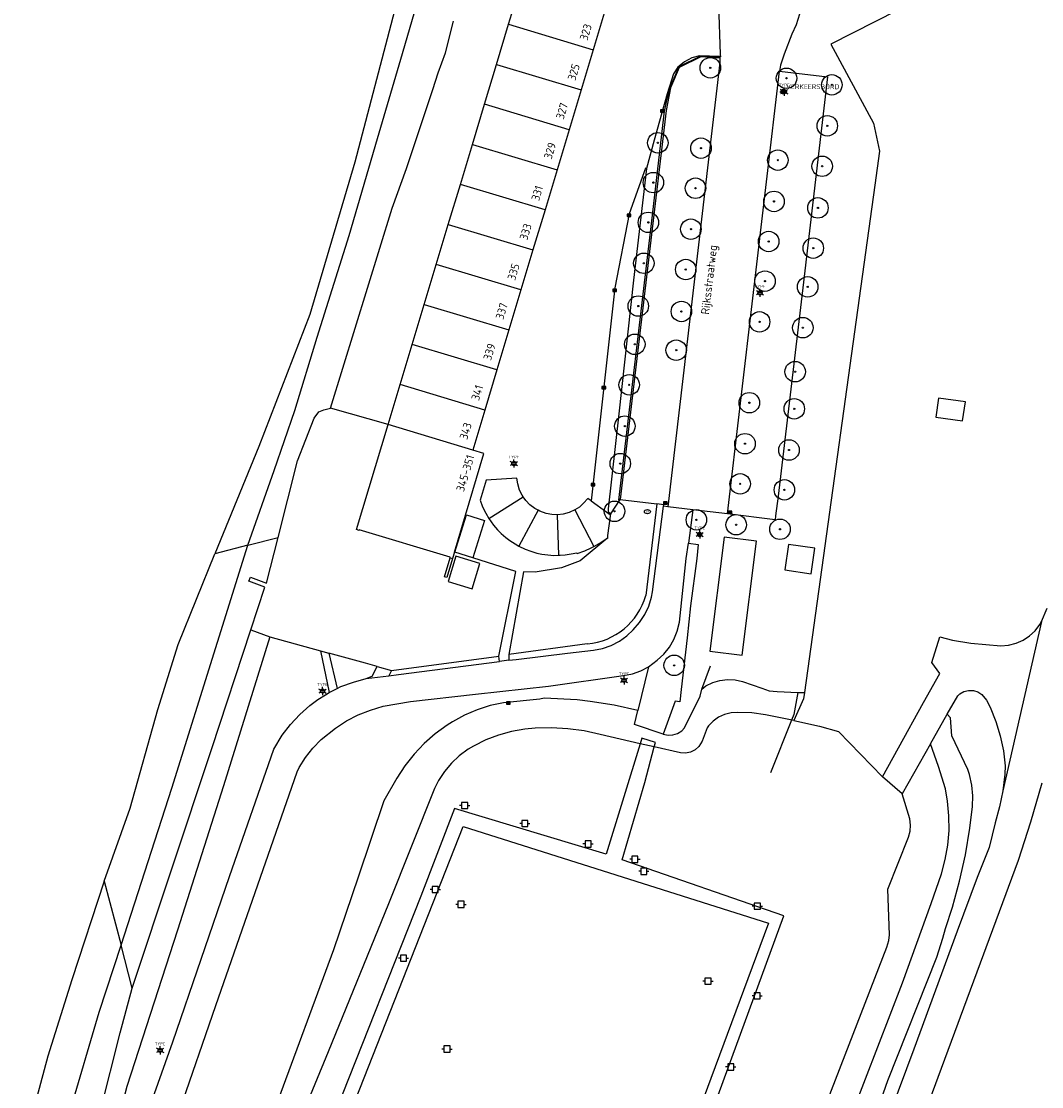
# Model space of a CAD drawing. Header units: metres. Extents: x 102000 to 105000, y 414600 to 420766.
# Tile 7 of 256: x 102487 to 102611, y 415436 to 415566. Entities that reach past the tile are written whole.
import ezdxf
from ezdxf.enums import TextEntityAlignment as Align

# ---------------------------------------------------------------- set-up
doc = ezdxf.new("R2010")
doc.units = ezdxf.units.M
doc.layers.get('0').update_dxf_attribs({"color": 8})
doc.styles.add('MtXpl_NLCS-ISO', font='NLCS-ISO.ttf')
doc.styles.add('NLCS-ISO', font='NLCS-ISO.ttf')

msp = doc.modelspace()

# ---------------------------------------------------------------- hatches: boundary and pattern name
at = {"ltscale": 0.1}
h = msp.add_hatch(color=256, dxfattribs=at)
edge = h.paths.add_edge_path()
edge.add_arc((102570.97, 415559.89), 0.075, 0, 360)
h = msp.add_hatch(color=256, dxfattribs=at)
edge = h.paths.add_edge_path()
edge.add_arc((102580.27, 415558.61), 0.075, 0, 360)
h = msp.add_hatch(color=256, dxfattribs=at)
edge = h.paths.add_edge_path()
edge.add_arc((102585.8, 415557.81), 0.075, 0, 360)
h = msp.add_hatch(color=256, dxfattribs=at)
edge = h.paths.add_edge_path()
edge.add_arc((102585.24, 415552.81), 0.075, 0, 360)
h = msp.add_hatch(color=256, dxfattribs=at)
edge = h.paths.add_edge_path()
edge.add_arc((102564.56, 415550.74), 0.075, 0, 360)
h = msp.add_hatch(color=256, dxfattribs=at)
edge = h.paths.add_edge_path()
edge.add_arc((102569.83, 415550.08), 0.075, 0, 360)
h = msp.add_hatch(color=256, dxfattribs=at)
edge = h.paths.add_edge_path()
edge.add_arc((102579.2, 415548.62), 0.075, 0, 360)
h = msp.add_hatch(color=256, dxfattribs=at)
edge = h.paths.add_edge_path()
edge.add_arc((102584.62, 415547.87), 0.075, 0, 360)
h = msp.add_hatch(color=256, dxfattribs=at)
edge = h.paths.add_edge_path()
edge.add_arc((102564.02, 415545.88), 0.075, 0, 360)
h = msp.add_hatch(color=256, dxfattribs=at)
edge = h.paths.add_edge_path()
edge.add_arc((102569.16, 415545.19), 0.075, 0, 360)
h = msp.add_hatch(color=256, dxfattribs=at)
edge = h.paths.add_edge_path()
edge.add_arc((102578.74, 415543.58), 0.075, 0, 360)
h = msp.add_hatch(color=256, dxfattribs=at)
edge = h.paths.add_edge_path()
edge.add_arc((102584.1, 415542.79), 0.075, 0, 360)
h = msp.add_hatch(color=256, dxfattribs=at)
edge = h.paths.add_edge_path()
edge.add_arc((102563.41, 415541.02), 0.075, 0, 360)
h = msp.add_hatch(color=256, dxfattribs=at)
edge = h.paths.add_edge_path()
edge.add_arc((102568.6, 415540.19), 0.075, 0, 360)
h = msp.add_hatch(color=256, dxfattribs=at)
edge = h.paths.add_edge_path()
edge.add_arc((102578.09, 415538.69), 0.075, 0, 360)
h = msp.add_hatch(color=256, dxfattribs=at)
edge = h.paths.add_edge_path()
edge.add_arc((102583.53, 415537.88), 0.075, 0, 360)
h = msp.add_hatch(color=256, dxfattribs=at)
edge = h.paths.add_edge_path()
edge.add_arc((102562.85, 415536.03), 0.075, 0, 360)
h = msp.add_hatch(color=256, dxfattribs=at)
edge = h.paths.add_edge_path()
edge.add_arc((102567.97, 415535.27), 0.075, 0, 360)
h = msp.add_hatch(color=256, dxfattribs=at)
edge = h.paths.add_edge_path()
edge.add_arc((102577.64, 415533.85), 0.075, 0, 360)
h = msp.add_hatch(color=256, dxfattribs=at)
edge = h.paths.add_edge_path()
edge.add_arc((102582.85, 415533.15), 0.075, 0, 360)
h = msp.add_hatch(color=256, dxfattribs=at)
edge = h.paths.add_edge_path()
edge.add_arc((102562.18, 415530.81), 0.075, 0, 360)
h = msp.add_hatch(color=256, dxfattribs=at)
edge = h.paths.add_edge_path()
edge.add_arc((102567.44, 415530.15), 0.075, 0, 360)
h = msp.add_hatch(color=256, dxfattribs=at)
edge = h.paths.add_edge_path()
edge.add_arc((102576.98, 415528.88), 0.075, 0, 360)
h = msp.add_hatch(color=256, dxfattribs=at)
edge = h.paths.add_edge_path()
edge.add_arc((102582.26, 415528.17), 0.075, 0, 360)
h = msp.add_hatch(color=256, dxfattribs=at)
edge = h.paths.add_edge_path()
edge.add_arc((102561.75, 415526.14), 0.075, 0, 360)
h = msp.add_hatch(color=256, dxfattribs=at)
edge = h.paths.add_edge_path()
edge.add_arc((102566.81, 415525.42), 0.075, 0, 360)
h = msp.add_hatch(color=256, dxfattribs=at)
edge = h.paths.add_edge_path()
edge.add_arc((102581.32, 415522.8), 0.075, 0, 360)
h = msp.add_hatch(color=256, dxfattribs=at)
edge = h.paths.add_edge_path()
edge.add_arc((102561.07, 415521.2), 0.075, 0, 360)
h = msp.add_hatch(color=256, dxfattribs=at)
edge = h.paths.add_edge_path()
edge.add_arc((102575.73, 415519.01), 0.075, 0, 360)
h = msp.add_hatch(color=256, dxfattribs=at)
edge = h.paths.add_edge_path()
edge.add_arc((102581.21, 415518.27), 0.075, 0, 360)
h = msp.add_hatch(color=256, dxfattribs=at)
edge = h.paths.add_edge_path()
edge.add_arc((102560.54, 415516.16), 0.075, 0, 360)
h = msp.add_hatch(color=256, dxfattribs=at)
edge = h.paths.add_edge_path()
edge.add_arc((102575.2, 415514.01), 0.075, 0, 360)
h = msp.add_hatch(color=256, dxfattribs=at)
edge = h.paths.add_edge_path()
edge.add_arc((102580.57, 415513.24), 0.075, 0, 360)
h = msp.add_hatch(color=256, dxfattribs=at)
edge = h.paths.add_edge_path()
edge.add_arc((102559.98, 415511.58), 0.075, 0, 360)
h = msp.add_hatch(color=256, dxfattribs=at)
edge = h.paths.add_edge_path()
edge.add_arc((102574.61, 415509.11), 0.075, 0, 360)
h = msp.add_hatch(color=256, dxfattribs=at)
edge = h.paths.add_edge_path()
edge.add_arc((102580.01, 415508.38), 0.075, 0, 360)
h = msp.add_hatch(color=256, dxfattribs=at)
edge = h.paths.add_edge_path()
edge.add_arc((102559.28, 415505.76), 0.075, 0, 360)
h = msp.add_hatch(color=256, dxfattribs=at)
edge = h.paths.add_edge_path()
edge.add_arc((102569.27, 415504.72), 0.075, 0, 360)
h = msp.add_hatch(color=256, dxfattribs=at)
edge = h.paths.add_edge_path()
edge.add_arc((102574.13, 415504.12), 0.075, 0, 360)
h = msp.add_hatch(color=256, dxfattribs=at)
edge = h.paths.add_edge_path()
edge.add_arc((102579.47, 415503.57), 0.075, 0, 360)
h = msp.add_hatch(color=256, dxfattribs=at)
edge = h.paths.add_edge_path()
edge.add_arc((102566.56, 415486.96), 0.075, 0, 360)

# ---------------------------------------------------------------- linework, layer by layer
for p, q in [((102546.35, 415565.2), (102547.82, 415570.08)), ((102533.21, 415560.95), (102535.5, 415568.89)), ((102532.45, 415566.85), (102527.61, 415548.38)), ((102558.15, 415566.96), (102556.68, 415562.08)), ((102571.96, 415567.57), (102572.19, 415561.54)), ((102581.84, 415566.42), (102581.43, 415565.13)), ((102593.75, 415566.9), (102585.69, 415562.78)), ((102538.67, 415561.72), (102539.62, 415565.59)), ((102544.88, 415560.31), (102546.35, 415565.2)), ((102546.35, 415565.2), (102556.68, 415562.08)), ((102581.43, 415565.13), (102580.93, 415564)), ((102580.93, 415564), (102579.96, 415561.57)), ((102585.69, 415562.78), (102590.9, 415553.14)), ((102537.78, 415559.29), (102538.67, 415561.72)), ((102556.68, 415562.08), (102555.21, 415557.19)), ((102569.79, 415561.29), (102567.12, 415559.99)), ((102569.81, 415561.22), (102567.18, 415559.93)), ((102568.7, 415561.1), (102567.82, 415560.6)), ((102569.66, 415561.36), (102568.7, 415561.1)), ((102572.13, 415561.25), (102569.66, 415561.36)), ((102572.1, 415561.16), (102569.79, 415561.29)), ((102572.13, 415561.08), (102569.81, 415561.22)), ((102572.13, 415561.25), (102572.13, 415561.08)), ((102572.2, 415561.24), (102572.13, 415561.25)), ((102572.19, 415561.54), (102572.2, 415561.24)), ((102579.96, 415561.57), (102579.55, 415560.22)), ((102530.35, 415551.27), (102533.21, 415560.95)), ((102543.41, 415555.43), (102544.88, 415560.31)), ((102544.88, 415560.31), (102555.21, 415557.19)), ((102572.13, 415560.52), (102565.8, 415506.32)), ((102567.12, 415559.99), (102566.01, 415557.43)), ((102567.18, 415559.93), (102566.09, 415557.43)), ((102567.02, 415559.97), (102566.48, 415559.16)), ((102567.82, 415560.6), (102567.02, 415559.97)), ((102572.13, 415561.08), (102572.13, 415560.52)), ((102579.55, 415560.22), (102579.4, 415559.49)), ((102537.1, 415557.22), (102537.78, 415559.29)), ((102566.48, 415559.16), (102565.72, 415556.71)), ((102573.05, 415505.47), (102579.4, 415559.49)), ((102579.4, 415559.49), (102585.28, 415558.8)), ((102585.28, 415558.8), (102582.43, 415534.42)), ((102533.9, 415547.61), (102537.1, 415557.22)), ((102555.21, 415557.19), (102553.74, 415552.31)), ((102566.09, 415557.43), (102565.57, 415554.69)), ((102566.01, 415557.43), (102565.63, 415555.91)), ((102565.72, 415556.71), (102564.1, 415551.04)), ((102565.63, 415555.91), (102565.34, 415554.61)), ((102579.46, 415556.97), (102580.36, 415556.97)), ((102579.74, 415557.07), (102580.21, 415557.07)), ((102579.74, 415556.87), (102580.21, 415556.87)), ((102541.94, 415550.54), (102543.41, 415555.43)), ((102553.74, 415552.31), (102543.41, 415555.43)), ((102565.57, 415554.69), (102559.98, 415507.2)), ((102565.34, 415554.61), (102563.79, 415541.22)), ((102564.9, 415554.47), (102565.35, 415554.77)), ((102565.35, 415554.47), (102564.9, 415554.77)), ((102565.35, 415554.77), (102564.9, 415554.77)), ((102564.9, 415554.77), (102564.9, 415554.47)), ((102565.35, 415554.47), (102565.35, 415554.77)), ((102564.9, 415554.47), (102565.35, 415554.47)), ((102553.74, 415552.31), (102552.27, 415547.42)), ((102590.9, 415553.14), (102591.6, 415549.73)), ((102526.89, 415539.43), (102530.35, 415551.27)), ((102564.1, 415551.04), (102563.18, 415547.61)), ((102540.47, 415545.66), (102541.94, 415550.54)), ((102541.94, 415550.54), (102552.27, 415547.42)), ((102591.6, 415549.73), (102591.06, 415545.57)), ((102527.61, 415548.38), (102522.12, 415529.78)), ((102532.16, 415542.77), (102533.9, 415547.61)), ((102552.27, 415547.42), (102550.8, 415542.54)), ((102563.04, 415547.63), (102561.07, 415542.06)), ((102563.18, 415547.61), (102561.6, 415533.98)), ((102563.18, 415547.61), (102563.04, 415547.63)), ((102538.99, 415540.78), (102540.47, 415545.66)), ((102550.8, 415542.54), (102540.47, 415545.66)), ((102591.06, 415545.57), (102582.45, 415483.63)), ((102524.61, 415518.34), (102532.16, 415542.77)), ((102550.8, 415542.54), (102549.33, 415537.66)), ((102561.07, 415542.06), (102559.32, 415533.02)), ((102560.83, 415541.73), (102561.28, 415542.03)), ((102561.28, 415541.73), (102560.83, 415542.03)), ((102561.28, 415542.03), (102560.83, 415542.03)), ((102560.83, 415542.03), (102560.83, 415541.73)), ((102560.83, 415541.73), (102561.28, 415541.73)), ((102561.28, 415541.73), (102561.28, 415542.03)), ((102537.52, 415535.9), (102538.99, 415540.78)), ((102538.99, 415540.78), (102549.33, 415537.66)), ((102563.79, 415541.22), (102559.78, 415507.13)), ((102522.99, 415527.02), (102526.89, 415539.43)), ((102549.33, 415537.66), (102547.86, 415532.78)), ((102536.05, 415531.01), (102537.52, 415535.9)), ((102547.86, 415532.78), (102537.52, 415535.9)), ((102561.6, 415533.98), (102559.81, 415517.67)), ((102582.43, 415534.42), (102579.23, 415507.61)), ((102547.86, 415532.78), (102546.39, 415527.89)), ((102559.32, 415533.02), (102556.43, 415507.04)), ((102559.08, 415532.57), (102559.53, 415532.87)), ((102559.53, 415532.57), (102559.08, 415532.87)), ((102559.53, 415532.87), (102559.08, 415532.87)), ((102559.08, 415532.87), (102559.08, 415532.57)), ((102559.08, 415532.57), (102559.53, 415532.57)), ((102559.53, 415532.57), (102559.53, 415532.87)), ((102576.8, 415532.52), (102577.26, 415532.52)), ((102576.8, 415532.32), (102577.26, 415532.32)), ((102534.58, 415526.13), (102536.05, 415531.01)), ((102536.05, 415531.01), (102546.39, 415527.89)), ((102522.12, 415529.78), (102515.88, 415513.66)), ((102546.39, 415527.89), (102544.92, 415523.01)), ((102520.28, 415518.08), (102522.99, 415527.02)), ((102533.11, 415521.25), (102534.58, 415526.13)), ((102544.92, 415523.01), (102534.58, 415526.13)), ((102544.92, 415523.01), (102543.45, 415518.12)), ((102531.64, 415516.36), (102533.11, 415521.25)), ((102543.45, 415518.12), (102533.11, 415521.25)), ((102557.75, 415520.7), (102558.2, 415520.99)), ((102558.2, 415520.7), (102557.75, 415520.99)), ((102558.2, 415520.99), (102557.75, 415520.99)), ((102557.75, 415520.99), (102557.75, 415520.7)), ((102558.2, 415520.7), (102558.2, 415520.99)), ((102557.75, 415520.7), (102558.2, 415520.7)), ((102598.8, 415519.58), (102598.48, 415517.26)), ((102602.09, 415519.12), (102598.8, 415519.58)), ((102523.8, 415518.16), (102524.61, 415518.34)), ((102531.64, 415516.36), (102524.61, 415518.34)), ((102601.76, 415516.79), (102602.09, 415519.12)), ((102517.76, 415510.73), (102520.28, 415518.08)), ((102520.61, 415511.93), (102522.61, 415517.11)), ((102522.61, 415517.11), (102523.2, 415517.89)), ((102523.2, 415517.89), (102523.8, 415518.16)), ((102543.45, 415518.12), (102541.98, 415513.24)), ((102559.81, 415517.67), (102558.51, 415506.08)), ((102598.48, 415517.26), (102601.76, 415516.79)), ((102527.78, 415503.55), (102531.64, 415516.36)), ((102541.98, 415513.24), (102531.64, 415516.36)), ((102515.88, 415513.66), (102510.5, 415500.56)), ((102543.35, 415512.8), (102541.98, 415513.24)), ((102518.23, 415502.58), (102520.61, 415511.93)), ((102539.75, 415500.78), (102543.35, 415512.8)), ((102546.77, 415511.69), (102547.23, 415511.69)), ((102546.77, 415511.69), (102547.23, 415511.69)), ((102514.55, 415501.62), (102517.76, 415510.73)), ((102546.77, 415511.49), (102547.23, 415511.49)), ((102546.77, 415511.49), (102547.23, 415511.49)), ((102543.62, 415509.55), (102542.88, 415507.13)), ((102547.37, 415509.8), (102543.62, 415509.55)), ((102547.47, 415509.1), (102547.37, 415509.8)), ((102547.7, 415508.35), (102547.47, 415509.1)), ((102556.43, 415508.87), (102556.88, 415509.17)), ((102556.88, 415508.87), (102556.43, 415509.17)), ((102556.88, 415509.17), (102556.43, 415509.17)), ((102556.43, 415509.17), (102556.43, 415508.87)), ((102556.88, 415508.87), (102556.88, 415509.17)), ((102548.01, 415507.72), (102547.7, 415508.35)), ((102556.43, 415508.87), (102556.88, 415508.87)), ((102542.88, 415507.13), (102543.18, 415506.32)), ((102543.95, 415504.88), (102548.15, 415507.52)), ((102548.15, 415507.52), (102548.01, 415507.72)), ((102548.46, 415507.07), (102548.15, 415507.52)), ((102548.94, 415506.57), (102548.46, 415507.07)), ((102549.56, 415506.09), (102548.94, 415506.57)), ((102555.51, 415506.74), (102554.99, 415506.28)), ((102556.02, 415507.34), (102555.51, 415506.74)), ((102556.43, 415507.04), (102556.02, 415507.34)), ((102556.43, 415507.04), (102558.33, 415505.66)), ((102558.82, 415505.47), (102559.98, 415507.2)), ((102559.98, 415507.2), (102564.43, 415506.67)), ((102564.43, 415506.67), (102563.08, 415495.47)), ((102565.28, 415506.57), (102564.43, 415506.67)), ((102565.24, 415506.62), (102565.69, 415506.92)), ((102565.69, 415506.62), (102565.24, 415506.92)), ((102565.69, 415506.92), (102565.24, 415506.92)), ((102565.24, 415506.92), (102565.24, 415506.62)), ((102565.24, 415506.62), (102565.69, 415506.62)), ((102565.25, 415506.39), (102565.28, 415506.57)), ((102565.69, 415506.62), (102565.69, 415506.92)), ((102579.23, 415507.61), (102578.94, 415505.19)), ((102539.8, 415500.77), (102541.22, 415505.33)), ((102541.22, 415505.33), (102543.43, 415504.64)), ((102543.18, 415506.32), (102543.56, 415505.53)), ((102543.56, 415505.53), (102543.95, 415504.88)), ((102549.96, 415505.88), (102547.62, 415501.5)), ((102549.96, 415505.88), (102549.56, 415506.09)), ((102550.18, 415505.76), (102549.96, 415505.88)), ((102550.92, 415505.5), (102550.18, 415505.76)), ((102551.61, 415505.37), (102550.92, 415505.5)), ((102552.33, 415505.34), (102551.61, 415505.37)), ((102553, 415505.42), (102552.33, 415505.34)), ((102552.48, 415500.39), (102552.33, 415505.34)), ((102553.76, 415505.62), (102553, 415505.42)), ((102554.43, 415505.93), (102553.76, 415505.62)), ((102554.99, 415506.28), (102554.43, 415505.93)), ((102554.43, 415505.93), (102556.77, 415501.48)), ((102558.33, 415505.66), (102558.66, 415505.42)), ((102558.46, 415502.82), (102558.82, 415505.47)), ((102558.51, 415506.08), (102558.51, 415505.75)), ((102558.51, 415505.75), (102558.82, 415505.47)), ((102558.66, 415505.42), (102558.82, 415505.47)), ((102563.93, 415495.94), (102565.25, 415506.39)), ((102565.8, 415506.32), (102565.25, 415506.39)), ((102568.82, 415505.93), (102565.8, 415506.32)), ((102568.82, 415505.93), (102568.29, 415501.89)), ((102573.05, 415505.47), (102568.82, 415505.93)), ((102578.88, 415504.71), (102573.05, 415505.47)), ((102573.13, 415505.48), (102573.58, 415505.78)), ((102573.58, 415505.48), (102573.13, 415505.78)), ((102573.58, 415505.78), (102573.13, 415505.78)), ((102573.13, 415505.78), (102573.13, 415505.48)), ((102573.13, 415505.48), (102573.58, 415505.48)), ((102573.58, 415505.48), (102573.58, 415505.78)), ((102578.94, 415505.19), (102578.88, 415504.71)), ((102543.43, 415504.64), (102542.01, 415500.08)), ((102543.95, 415504.88), (102544.52, 415504.07)), ((102544.52, 415504.07), (102545.01, 415503.5)), ((102528.1, 415503.43), (102527.78, 415503.55)), ((102528.12, 415503.5), (102528.1, 415503.43)), ((102539.24, 415500.15), (102528.12, 415503.5)), ((102545.01, 415503.5), (102545.45, 415503.05)), ((102545.45, 415503.05), (102546.01, 415502.56)), ((102558.45, 415502.52), (102558.46, 415502.82)), ((102569.44, 415503.03), (102569.9, 415503.03)), ((102569.44, 415502.83), (102569.9, 415502.83)), ((102572.65, 415502.61), (102570.9, 415488.69)), ((102576.61, 415502.13), (102572.65, 415502.61)), ((102514.55, 415501.62), (102510.5, 415500.56)), ((102510.85, 415489.78), (102514.55, 415501.62)), ((102514.55, 415501.62), (102518.23, 415502.58)), ((102516.82, 415496.99), (102518.23, 415502.58)), ((102546.01, 415502.56), (102546.51, 415502.18)), ((102546.51, 415502.18), (102547.14, 415501.77)), ((102547.14, 415501.77), (102547.62, 415501.5)), ((102547.62, 415501.5), (102548.36, 415501.15)), ((102558.45, 415502.52), (102555.07, 415499.7)), ((102555.65, 415500.95), (102556.43, 415501.3)), ((102556.43, 415501.3), (102556.77, 415501.48)), ((102556.77, 415501.48), (102557.42, 415501.83)), ((102557.42, 415501.83), (102558.45, 415502.52)), ((102568.03, 415500), (102568.29, 415501.89)), ((102568.29, 415501.89), (102569.5, 415501.71)), ((102569.5, 415501.71), (102569.31, 415500)), ((102574.87, 415488.19), (102576.61, 415502.13)), ((102580.52, 415501.71), (102580.07, 415498.6)), ((102583.74, 415501.25), (102580.52, 415501.71)), ((102506.05, 415489.5), (102510.5, 415500.56)), ((102538.52, 415497.77), (102539.22, 415500.1)), ((102539.52, 415500.01), (102538.82, 415497.68)), ((102539.92, 415500.3), (102538.97, 415497.18)), ((102539.22, 415500.1), (102539.24, 415500.15)), ((102539.22, 415500.1), (102539.52, 415500.01)), ((102539.75, 415500.78), (102539.52, 415500.01)), ((102539.8, 415500.77), (102539.75, 415500.78)), ((102542.01, 415500.08), (102539.8, 415500.77)), ((102542.85, 415499.41), (102539.92, 415500.3)), ((102547.23, 415498.42), (102542.01, 415500.08)), ((102548.36, 415501.15), (102549.07, 415500.89)), ((102549.07, 415500.89), (102549.78, 415500.67)), ((102549.78, 415500.67), (102550.4, 415500.54)), ((102550.4, 415500.54), (102551.14, 415500.43)), ((102551.14, 415500.43), (102551.88, 415500.38)), ((102551.88, 415500.38), (102552.48, 415500.39)), ((102552.48, 415500.39), (102552.63, 415500.39)), ((102552.63, 415500.39), (102553.26, 415500.44)), ((102553.26, 415500.44), (102554, 415500.55)), ((102554, 415500.55), (102554.68, 415500.71)), ((102554.68, 415500.71), (102554.72, 415500.62)), ((102554.72, 415500.62), (102555.65, 415500.95)), ((102567.19, 415492.24), (102568.03, 415500)), ((102569.31, 415500), (102568.57, 415494.22)), ((102583.29, 415498.14), (102583.74, 415501.25)), ((102541.9, 415496.29), (102542.85, 415499.41)), ((102552.8, 415498.85), (102549.6, 415498.34)), ((102555.07, 415499.7), (102552.8, 415498.85)), ((102514.67, 415497.23), (102514.85, 415497.72)), ((102514.85, 415497.72), (102516.82, 415496.99)), ((102538.82, 415497.68), (102538.52, 415497.77)), ((102545.18, 415488.09), (102547.23, 415498.42)), ((102548.19, 415498.36), (102546.4, 415488.28)), ((102549.6, 415498.34), (102548.19, 415498.36)), ((102580.07, 415498.6), (102583.29, 415498.14)), ((102516.61, 415496.51), (102514.67, 415497.23)), ((102514.9, 415491.28), (102516.61, 415496.51)), ((102538.97, 415497.18), (102541.9, 415496.29)), ((102563.46, 415494.2), (102563.81, 415495.3)), ((102563.81, 415495.3), (102563.93, 415495.94)), ((102562.96, 415493.15), (102563.46, 415494.2)), ((102568.57, 415494.22), (102568.16, 415490.33)), ((102611.38, 415492.3), (102612.08, 415493.93)), ((102561.56, 415491.31), (102562.33, 415492.18)), ((102562.33, 415492.18), (102562.96, 415493.15)), ((102566.93, 415491.12), (102567.19, 415492.24)), ((102611.38, 415492.3), (102606.66, 415471.66)), ((102611.18, 415491.95), (102611.38, 415492.3)), ((102510.16, 415476.8), (102514.9, 415491.28)), ((102514.9, 415491.28), (102517.21, 415490.46)), ((102560.79, 415490.58), (102561.56, 415491.31)), ((102566.52, 415490.11), (102566.93, 415491.12)), ((102609.93, 415490.55), (102610.62, 415491.19)), ((102610.62, 415491.19), (102611.18, 415491.95)), ((102505.26, 415471.96), (102510.85, 415489.78)), ((102517.21, 415490.46), (102511.57, 415472.24)), ((102517.21, 415490.46), (102523.4, 415488.74)), ((102558.87, 415489.4), (102559.88, 415489.92)), ((102559.88, 415489.92), (102560.79, 415490.58)), ((102565.97, 415489.17), (102566.52, 415490.11)), ((102568.16, 415490.33), (102567.41, 415484)), ((102598, 415487.3), (102598.97, 415490.45)), ((102598.97, 415490.45), (102600.51, 415490.03)), ((102600.51, 415490.03), (102602.74, 415489.66)), ((102602.74, 415489.66), (102606.43, 415489.34)), ((102607.37, 415489.42), (102608.28, 415489.65)), ((102608.28, 415489.65), (102609.15, 415490.03)), ((102609.15, 415490.03), (102609.93, 415490.55)), ((102503.54, 415481.56), (102506.05, 415489.5)), ((102523.4, 415488.74), (102524.45, 415483.65)), ((102523.4, 415488.74), (102524.41, 415488.46)), ((102524.41, 415488.46), (102525.43, 415484.13)), ((102528.89, 415487.21), (102524.41, 415488.46)), ((102555.96, 415489.57), (102546.4, 415488.28)), ((102547.26, 415487.69), (102553.55, 415488.43)), ((102553.55, 415488.43), (102556.7, 415488.81)), ((102556.7, 415488.81), (102557.81, 415489.03)), ((102557.81, 415489.03), (102558.87, 415489.4)), ((102564.49, 415487.58), (102565.29, 415488.32)), ((102565.29, 415488.32), (102565.97, 415489.17)), ((102570.9, 415488.69), (102574.87, 415488.19)), ((102606.43, 415489.34), (102607.37, 415489.42)), ((102530.3, 415486.82), (102528.89, 415487.21)), ((102532.07, 415486.33), (102545.18, 415488.09)), ((102532.94, 415485.85), (102545.24, 415487.43)), ((102545.24, 415487.43), (102545.18, 415488.09)), ((102546.4, 415487.58), (102545.24, 415487.43)), ((102546.4, 415488.28), (102546.4, 415487.58)), ((102546.4, 415487.58), (102547.26, 415487.69)), ((102563.41, 415486.79), (102564.49, 415487.58)), ((102598.98, 415485.96), (102598, 415487.3)), ((102528.98, 415485.34), (102531.73, 415485.69)), ((102529.71, 415485.65), (102530.3, 415486.82)), ((102530.3, 415486.82), (102532.07, 415486.33)), ((102532.07, 415486.33), (102531.73, 415485.69)), ((102531.73, 415485.69), (102532.94, 415485.85)), ((102551.21, 415484.43), (102560.38, 415485.72)), ((102560.38, 415485.72), (102561.46, 415485.94)), ((102561.46, 415485.94), (102562.5, 415486.31)), ((102563.41, 415486.79), (102562.13, 415481.45)), ((102562.5, 415486.31), (102563.41, 415486.79)), ((102569.92, 415484.07), (102571.01, 415486.89)), ((102596.98, 415482.42), (102598.98, 415485.96)), ((102525.9, 415484.36), (102527.41, 415484.92)), ((102527.41, 415484.92), (102528.98, 415485.34)), ((102528.98, 415485.34), (102529.71, 415485.65)), ((102542.33, 415483.46), (102551.21, 415484.43)), ((102560.21, 415485.23), (102560.67, 415485.23)), ((102560.21, 415485.23), (102560.67, 415485.23)), ((102560.21, 415485.03), (102560.67, 415485.03)), ((102560.21, 415485.03), (102560.67, 415485.03)), ((102569.92, 415484.07), (102570.44, 415484.44)), ((102570.44, 415484.44), (102571.26, 415484.86)), ((102571.26, 415484.86), (102572.15, 415485.13)), ((102572.15, 415485.13), (102573.07, 415485.25)), ((102573.07, 415485.25), (102573.99, 415485.2)), ((102573.99, 415485.2), (102574.9, 415485)), ((102574.9, 415485), (102577.27, 415484.19)), ((102523.07, 415482.8), (102524, 415483.38)), ((102523.42, 415483.92), (102523.88, 415483.92)), ((102523.42, 415483.92), (102523.88, 415483.92)), ((102523.42, 415483.72), (102523.88, 415483.72)), ((102523.42, 415483.72), (102523.88, 415483.72)), ((102524, 415483.38), (102524.45, 415483.65)), ((102524.45, 415483.65), (102525.43, 415484.13)), ((102525.43, 415484.13), (102525.9, 415484.36)), ((102534.38, 415482.54), (102542.33, 415483.46)), ((102567.41, 415484), (102567.24, 415482.51)), ((102567.82, 415479.35), (102569.73, 415483.19)), ((102569.73, 415483.19), (102569.92, 415484.07)), ((102577.27, 415484.19), (102578.13, 415483.86)), ((102578.13, 415483.86), (102579.12, 415483.76)), ((102579.12, 415483.76), (102581.64, 415483.66)), ((102581.64, 415483.66), (102581.14, 415480.96)), ((102581.64, 415483.66), (102582.45, 415483.63)), ((102582.45, 415483.63), (102582.34, 415482.88)), ((102599.89, 415480.99), (102601.17, 415483.24)), ((102601.17, 415483.24), (102601.41, 415483.47)), ((102601.41, 415483.47), (102601.92, 415483.76)), ((102601.92, 415483.76), (102602.48, 415483.91)), ((102602.48, 415483.91), (102603.07, 415483.89)), ((102603.07, 415483.89), (102603.62, 415483.72)), ((102603.62, 415483.72), (102604.11, 415483.41)), ((102604.11, 415483.41), (102604.68, 415482.72)), ((102520.86, 415480.96), (102522.09, 415482.07)), ((102522.09, 415482.07), (102523.07, 415482.8)), ((102529.5, 415481.51), (102531.05, 415481.97)), ((102531.05, 415481.97), (102534.38, 415482.54)), ((102544.11, 415482.04), (102542.51, 415481.53)), ((102545.75, 415482.4), (102544.11, 415482.04)), ((102550.16, 415482.83), (102545.75, 415482.4)), ((102546.09, 415482.21), (102546.54, 415482.51)), ((102546.54, 415482.21), (102546.09, 415482.51)), ((102546.54, 415482.51), (102546.09, 415482.51)), ((102546.09, 415482.51), (102546.09, 415482.21)), ((102546.09, 415482.21), (102546.54, 415482.21)), ((102546.54, 415482.21), (102546.54, 415482.51)), ((102550.69, 415482.97), (102550.16, 415482.83)), ((102554.71, 415482.75), (102550.69, 415482.97)), ((102556.29, 415482.56), (102554.71, 415482.75)), ((102559.22, 415482.08), (102556.29, 415482.56)), ((102562.13, 415481.45), (102559.22, 415482.08)), ((102566.67, 415482.6), (102565.23, 415478.56)), ((102567.24, 415482.51), (102566.67, 415482.6)), ((102582.34, 415482.88), (102581.15, 415480.21)), ((102593.92, 415476.91), (102596.98, 415482.42)), ((102604.68, 415482.72), (102605.1, 415481.84)), ((102605.1, 415481.84), (102605.8, 415480.12)), ((102500.18, 415469.52), (102503.54, 415481.56)), ((102519.74, 415479.75), (102520.86, 415480.96)), ((102526.59, 415480.17), (102528.01, 415480.91)), ((102528.01, 415480.91), (102529.5, 415481.51)), ((102540.97, 415480.87), (102539.49, 415480.07)), ((102542.51, 415481.53), (102540.97, 415480.87)), ((102561.72, 415479.74), (102562.13, 415481.45)), ((102571.97, 415480.64), (102571.3, 415480.16)), ((102572.71, 415480.98), (102571.97, 415480.64)), ((102573.51, 415481.17), (102572.71, 415480.98)), ((102574.34, 415481.2), (102573.51, 415481.17)), ((102576.03, 415481.15), (102574.34, 415481.2)), ((102577.71, 415480.94), (102576.03, 415481.15)), ((102581.15, 415480.21), (102577.71, 415480.94)), ((102581.14, 415480.96), (102580.86, 415480.27)), ((102597.83, 415477.37), (102599.89, 415480.99)), ((102600.29, 415480.54), (102599.89, 415480.99)), ((102600.43, 415478.37), (102600.29, 415480.54)), ((102518.74, 415478.43), (102519.74, 415479.75)), ((102523.5, 415477.89), (102525.24, 415479.28)), ((102525.24, 415479.28), (102526.59, 415480.17)), ((102538.86, 415479.67), (102537.41, 415478.6)), ((102539.49, 415480.07), (102538.86, 415479.67)), ((102548.35, 415479.18), (102546.72, 415478.89)), ((102549.59, 415479.29), (102548.35, 415479.18)), ((102551.59, 415479.34), (102549.59, 415479.29)), ((102553.58, 415479.23), (102551.59, 415479.34)), ((102555.56, 415478.96), (102553.58, 415479.23)), ((102565.23, 415478.56), (102561.72, 415479.74)), ((102567.48, 415478.98), (102567.82, 415479.35)), ((102570.59, 415479.34), (102569.98, 415477.71)), ((102570.74, 415479.56), (102570.59, 415479.34)), ((102571.3, 415480.16), (102570.74, 415479.56)), ((102580.86, 415480.27), (102578.3, 415473.85)), ((102581.15, 415480.21), (102584.3, 415479.54)), ((102584.3, 415479.54), (102586.62, 415478.88)), ((102605.8, 415480.12), (102606.34, 415478.35)), ((102517.72, 415476.73), (102518.74, 415478.43)), ((102522.48, 415476.85), (102523.5, 415477.89)), ((102537.41, 415478.6), (102536.07, 415477.41)), ((102545.12, 415478.45), (102543.57, 415477.85)), ((102546.72, 415478.89), (102545.12, 415478.45)), ((102557.52, 415478.54), (102555.56, 415478.96)), ((102562.4, 415477.4), (102557.52, 415478.54)), ((102562.6, 415478.07), (102562.4, 415477.4)), ((102564.27, 415477.55), (102562.6, 415478.07)), ((102565.23, 415478.56), (102565.81, 415478.43)), ((102565.81, 415478.43), (102566.41, 415478.47)), ((102566.41, 415478.47), (102566.98, 415478.65)), ((102566.98, 415478.65), (102567.48, 415478.98)), ((102586.62, 415478.88), (102591.96, 415473.35)), ((102602.4, 415474.25), (102600.43, 415478.37)), ((102606.34, 415478.35), (102606.73, 415476.54)), ((102500.43, 415447.56), (102510.16, 415476.8)), ((102512.29, 415461.17), (102517.72, 415476.73)), ((102521.57, 415475.71), (102522.48, 415476.85)), ((102536.07, 415477.41), (102534.83, 415476.11)), ((102541.41, 415476.71), (102540.34, 415475.92)), ((102542.09, 415477.11), (102541.41, 415476.71)), ((102543.57, 415477.85), (102542.09, 415477.11)), ((102562.4, 415477.4), (102558.26, 415463.9)), ((102564.12, 415477), (102562.4, 415477.4)), ((102562.97, 415472.68), (102564.12, 415477)), ((102564.12, 415477), (102564.27, 415477.55)), ((102567.33, 415476.29), (102564.12, 415477)), ((102569.11, 415476.66), (102568.55, 415476.38)), ((102569.57, 415477.06), (102569.11, 415476.66)), ((102569.98, 415477.71), (102569.57, 415477.06)), ((102591.96, 415473.35), (102593.92, 415476.91)), ((102597.83, 415477.37), (102594.36, 415471.26)), ((102598.83, 415474.61), (102597.83, 415477.37)), ((102520.79, 415474.48), (102521.57, 415475.71)), ((102534.83, 415476.11), (102533.71, 415474.7)), ((102540.34, 415475.92), (102539.37, 415475.02)), ((102567.95, 415476.26), (102567.33, 415476.29)), ((102568.55, 415476.38), (102567.95, 415476.26)), ((102606.73, 415476.54), (102606.96, 415474.71)), ((102510.62, 415445.44), (102520.54, 415473.98)), ((102520.54, 415473.98), (102520.79, 415474.48)), ((102533.71, 415474.7), (102532.73, 415473.19)), ((102538.52, 415474), (102537.8, 415472.89)), ((102539.37, 415475.02), (102538.52, 415474)), ((102599.66, 415471.89), (102598.83, 415474.61)), ((102602.6, 415473.63), (102602.4, 415474.25)), ((102606.96, 415474.71), (102606.9, 415473.67)), ((102532.73, 415473.19), (102531.11, 415470.42)), ((102537.8, 415472.89), (102537.31, 415471.91)), ((102560.22, 415463.23), (102562.97, 415472.68)), ((102594.36, 415471.26), (102591.96, 415473.35)), ((102602.89, 415472.35), (102602.6, 415473.63)), ((102606.9, 415473.67), (102606.66, 415471.66)), ((102499.06, 415452.8), (102505.26, 415471.96)), ((102511.57, 415472.24), (102505.96, 415454.65)), ((102537.31, 415471.91), (102531.68, 415457.84)), ((102599.93, 415470.37), (102599.66, 415471.89)), ((102603.01, 415471.04), (102602.89, 415472.35)), ((102606.66, 415471.66), (102606.26, 415469.69)), ((102611.42, 415472.59), (102610.04, 415467.83)), ((102531.11, 415470.42), (102528.01, 415461.12)), ((102541.37, 415470.23), (102540.62, 415470.23)), ((102540.62, 415470.23), (102540.62, 415469.48)), ((102541.37, 415470.23), (102540.62, 415470.23)), ((102540.62, 415470.23), (102540.62, 415469.48)), ((102541.37, 415469.48), (102541.37, 415470.23)), ((102541.37, 415469.48), (102541.37, 415470.23)), ((102595.32, 415468.22), (102594.36, 415471.26)), ((102600.09, 415468.59), (102599.93, 415470.37)), ((102602.98, 415469.73), (102603.01, 415471.04)), ((102497.02, 415460.6), (102500.18, 415469.52)), ((102539.74, 415469.47), (102535.66, 415458.77)), ((102558.26, 415463.9), (102539.74, 415469.47)), ((102540.62, 415469.86), (102540.37, 415469.86)), ((102540.62, 415469.86), (102540.37, 415469.86)), ((102540.62, 415469.48), (102541.37, 415469.48)), ((102540.62, 415469.48), (102541.37, 415469.48)), ((102541.37, 415469.86), (102541.62, 415469.86)), ((102541.37, 415469.86), (102541.62, 415469.86)), ((102602.65, 415467.08), (102602.98, 415469.73)), ((102606.26, 415469.69), (102605.71, 415467.75)), ((102547.96, 415467.66), (102547.71, 415467.66)), ((102547.96, 415467.66), (102547.71, 415467.66)), ((102548.71, 415468.04), (102547.96, 415468.04)), ((102547.96, 415468.04), (102547.96, 415467.29)), ((102548.71, 415468.04), (102547.96, 415468.04)), ((102547.96, 415468.04), (102547.96, 415467.29)), ((102548.71, 415467.29), (102548.71, 415468.04)), ((102548.71, 415467.29), (102548.71, 415468.04)), ((102548.71, 415467.66), (102548.96, 415467.66)), ((102548.71, 415467.66), (102548.96, 415467.66)), ((102595.41, 415467.47), (102595.32, 415468.22)), ((102600.1, 415466.8), (102600.09, 415468.59)), ((102605.71, 415467.75), (102604.98, 415464.72)), ((102610.04, 415467.83), (102608.52, 415463.13)), ((102523.45, 415423.27), (102540.82, 415467.28)), ((102540.82, 415467.28), (102578.07, 415455.48)), ((102547.96, 415467.29), (102548.71, 415467.29)), ((102547.96, 415467.29), (102548.71, 415467.29)), ((102595.14, 415465.99), (102595.35, 415466.71)), ((102595.35, 415466.71), (102595.41, 415467.47)), ((102599.95, 415465.02), (102600.1, 415466.8)), ((102602.09, 415463.84), (102602.65, 415467.08)), ((102555.68, 415465.16), (102555.43, 415465.16)), ((102555.68, 415465.16), (102555.43, 415465.16)), ((102556.43, 415465.53), (102555.68, 415465.53)), ((102555.68, 415465.53), (102555.68, 415464.78)), ((102556.43, 415465.53), (102555.68, 415465.53)), ((102555.68, 415465.53), (102555.68, 415464.78)), ((102556.43, 415464.78), (102556.43, 415465.53)), ((102556.43, 415464.78), (102556.43, 415465.53)), ((102556.43, 415465.16), (102556.68, 415465.16)), ((102556.43, 415465.16), (102556.68, 415465.16)), ((102592.64, 415459.63), (102595.14, 415465.99)), ((102599.63, 415463.26), (102599.95, 415465.02)), ((102555.68, 415464.78), (102556.43, 415464.78)), ((102555.68, 415464.78), (102556.43, 415464.78)), ((102562.14, 415463.66), (102561.39, 415463.66)), ((102561.39, 415463.66), (102561.39, 415462.91)), ((102562.14, 415463.66), (102561.39, 415463.66)), ((102561.39, 415463.66), (102561.39, 415462.91)), ((102562.14, 415462.91), (102562.14, 415463.66)), ((102562.14, 415462.91), (102562.14, 415463.66)), ((102601.38, 415460.63), (102602.09, 415463.84)), ((102604.98, 415464.72), (102603.54, 415461.07)), ((102579.95, 415456.39), (102560.22, 415463.23)), ((102561.39, 415463.29), (102561.14, 415463.29)), ((102561.39, 415463.29), (102561.14, 415463.29)), ((102561.39, 415462.91), (102562.14, 415462.91)), ((102561.39, 415462.91), (102562.14, 415462.91)), ((102562.14, 415463.29), (102562.39, 415463.29)), ((102562.14, 415463.29), (102562.39, 415463.29)), ((102608.52, 415463.13), (102591.55, 415417.28)), ((102599.16, 415461.53), (102599.63, 415463.26)), ((102505.39, 415441), (102512.29, 415461.17)), ((102528.01, 415461.12), (102524.99, 415452.24)), ((102562.48, 415461.82), (102562.23, 415461.82)), ((102562.48, 415461.82), (102562.23, 415461.82)), ((102563.23, 415462.2), (102562.48, 415462.2)), ((102562.48, 415462.2), (102562.48, 415461.45)), ((102563.23, 415462.2), (102562.48, 415462.2)), ((102562.48, 415462.2), (102562.48, 415461.45)), ((102562.48, 415461.45), (102563.23, 415461.45)), ((102562.48, 415461.45), (102563.23, 415461.45)), ((102563.23, 415461.45), (102563.23, 415462.2)), ((102563.23, 415461.45), (102563.23, 415462.2)), ((102563.23, 415461.82), (102563.48, 415461.82)), ((102563.23, 415461.82), (102563.48, 415461.82)), ((102597.9, 415457.88), (102599.16, 415461.53)), ((102603.54, 415461.07), (102601.1, 415454.53)), ((102497.02, 415460.6), (102493.06, 415448.58)), ((102497.02, 415460.6), (102499.06, 415452.8)), ((102537.78, 415459.97), (102537.03, 415459.97)), ((102537.03, 415459.97), (102537.03, 415459.22)), ((102537.78, 415459.97), (102537.03, 415459.97)), ((102537.03, 415459.97), (102537.03, 415459.22)), ((102537.78, 415459.22), (102537.78, 415459.97)), ((102537.78, 415459.22), (102537.78, 415459.97)), ((102600.51, 415457.45), (102601.38, 415460.63)), ((102535.66, 415458.77), (102523.59, 415428.38)), ((102537.03, 415459.59), (102536.78, 415459.59)), ((102537.03, 415459.59), (102536.78, 415459.59)), ((102537.03, 415459.22), (102537.78, 415459.22)), ((102537.03, 415459.22), (102537.78, 415459.22)), ((102537.78, 415459.59), (102538.03, 415459.59)), ((102537.78, 415459.59), (102538.03, 415459.59)), ((102592.85, 415454.07), (102592.64, 415459.63)), ((102531.68, 415457.84), (102524.34, 415439.81)), ((102540.18, 415457.79), (102539.93, 415457.79)), ((102540.18, 415457.79), (102539.93, 415457.79)), ((102540.93, 415458.17), (102540.18, 415458.17)), ((102540.18, 415458.17), (102540.18, 415457.42)), ((102540.93, 415458.17), (102540.18, 415458.17)), ((102540.18, 415458.17), (102540.18, 415457.42)), ((102540.18, 415457.42), (102540.93, 415457.42)), ((102540.18, 415457.42), (102540.93, 415457.42)), ((102540.93, 415457.42), (102540.93, 415458.17)), ((102540.93, 415457.42), (102540.93, 415458.17)), ((102540.93, 415457.79), (102541.18, 415457.79)), ((102540.93, 415457.79), (102541.18, 415457.79)), ((102576.33, 415457.57), (102576.08, 415457.57)), ((102576.33, 415457.57), (102576.08, 415457.57)), ((102577.08, 415457.94), (102576.33, 415457.94)), ((102576.33, 415457.94), (102576.33, 415457.19)), ((102577.08, 415457.94), (102576.33, 415457.94)), ((102576.33, 415457.94), (102576.33, 415457.19)), ((102576.33, 415457.19), (102577.08, 415457.19)), ((102576.33, 415457.19), (102577.08, 415457.19)), ((102577.08, 415457.19), (102577.08, 415457.94)), ((102577.08, 415457.19), (102577.08, 415457.94)), ((102577.08, 415457.57), (102577.33, 415457.57)), ((102577.08, 415457.57), (102577.33, 415457.57)), ((102594.43, 415448.2), (102597.9, 415457.88)), ((102599.67, 415454.84), (102600.51, 415457.45)), ((102571.48, 415433.28), (102579.95, 415456.39)), ((102505.96, 415454.65), (102499.78, 415435.56)), ((102578.07, 415455.48), (102566.38, 415423.97)), ((102601.1, 415454.53), (102595.79, 415440.13)), ((102599.36, 415453.68), (102599.67, 415454.84)), ((102592.52, 415452.58), (102592.76, 415453.36)), ((102592.76, 415453.36), (102592.85, 415454.07)), ((102598.61, 415451.34), (102599.36, 415453.68)), ((102496.38, 415444.63), (102499.06, 415452.8)), ((102500.43, 415447.56), (102499.06, 415452.8)), ((102524.99, 415452.24), (102517.85, 415432.97)), ((102582.19, 415425.86), (102592.52, 415452.58)), ((102533.15, 415451.22), (102532.9, 415451.22)), ((102533.15, 415451.22), (102532.9, 415451.22)), ((102533.9, 415451.6), (102533.15, 415451.6)), ((102533.15, 415451.6), (102533.15, 415450.85)), ((102533.9, 415451.6), (102533.15, 415451.6)), ((102533.15, 415451.6), (102533.15, 415450.85)), ((102533.15, 415450.85), (102533.9, 415450.85)), ((102533.15, 415450.85), (102533.9, 415450.85)), ((102533.9, 415450.85), (102533.9, 415451.6)), ((102533.9, 415450.85), (102533.9, 415451.6)), ((102533.9, 415451.22), (102534.15, 415451.22)), ((102533.9, 415451.22), (102534.15, 415451.22)), ((102592.62, 415436.31), (102598.61, 415451.34)), ((102493.06, 415448.58), (102490.15, 415439.27)), ((102570.31, 415448.4), (102570.06, 415448.4)), ((102570.31, 415448.4), (102570.06, 415448.4)), ((102571.06, 415448.78), (102570.31, 415448.78)), ((102570.31, 415448.78), (102570.31, 415448.03)), ((102571.06, 415448.78), (102570.31, 415448.78)), ((102570.31, 415448.78), (102570.31, 415448.03)), ((102570.31, 415448.03), (102571.06, 415448.03)), ((102570.31, 415448.03), (102571.06, 415448.03)), ((102571.06, 415448.03), (102571.06, 415448.78)), ((102571.06, 415448.03), (102571.06, 415448.78)), ((102571.06, 415448.4), (102571.31, 415448.4)), ((102571.06, 415448.4), (102571.31, 415448.4)), ((102586.12, 415426.76), (102594.43, 415448.2)), ((102498.95, 415442.11), (102500.43, 415447.56)), ((102577.06, 415446.99), (102576.31, 415446.99)), ((102576.31, 415446.99), (102576.31, 415446.24)), ((102577.06, 415446.99), (102576.31, 415446.99)), ((102576.31, 415446.99), (102576.31, 415446.24)), ((102577.06, 415446.24), (102577.06, 415446.99)), ((102577.06, 415446.24), (102577.06, 415446.99)), ((102500, 415414.74), (102510.62, 415445.44)), ((102576.31, 415446.62), (102576.06, 415446.62)), ((102576.31, 415446.62), (102576.06, 415446.62)), ((102576.31, 415446.24), (102577.06, 415446.24)), ((102576.31, 415446.24), (102577.06, 415446.24)), ((102577.06, 415446.62), (102577.31, 415446.62)), ((102577.06, 415446.62), (102577.31, 415446.62)), ((102491.58, 415428.31), (102496.38, 415444.63)), ((102495.49, 415428.35), (102498.95, 415442.11)), ((102502.68, 415433.43), (102505.39, 415441)), ((102539.21, 415440.51), (102538.46, 415440.51)), ((102538.46, 415440.51), (102538.46, 415439.76)), ((102539.21, 415440.51), (102538.46, 415440.51)), ((102538.46, 415440.51), (102538.46, 415439.76)), ((102539.21, 415439.76), (102539.21, 415440.51)), ((102539.21, 415439.76), (102539.21, 415440.51)), ((102490.15, 415439.27), (102486.89, 415427.37)), ((102503.6, 415440.07), (102504.07, 415440.07)), ((102503.6, 415440.07), (102504.07, 415440.07)), ((102503.6, 415439.87), (102504.07, 415439.87)), ((102503.6, 415439.87), (102504.07, 415439.87)), ((102524.34, 415439.81), (102509.12, 415403)), ((102538.46, 415440.13), (102538.21, 415440.13)), ((102538.46, 415440.13), (102538.21, 415440.13)), ((102538.46, 415439.76), (102539.21, 415439.76)), ((102538.46, 415439.76), (102539.21, 415439.76)), ((102539.21, 415440.13), (102539.46, 415440.13)), ((102539.21, 415440.13), (102539.46, 415440.13)), ((102595.79, 415440.13), (102585.31, 415412.1)), ((102573.09, 415437.95), (102572.84, 415437.95)), ((102573.09, 415437.95), (102572.84, 415437.95)), ((102573.84, 415438.32), (102573.09, 415438.32)), ((102573.09, 415438.32), (102573.09, 415437.57)), ((102573.84, 415438.32), (102573.09, 415438.32)), ((102573.09, 415438.32), (102573.09, 415437.57)), ((102573.09, 415437.57), (102573.84, 415437.57)), ((102573.09, 415437.57), (102573.84, 415437.57)), ((102573.84, 415437.57), (102573.84, 415438.32)), ((102573.84, 415437.57), (102573.84, 415438.32)), ((102573.84, 415437.95), (102574.09, 415437.95)), ((102573.84, 415437.95), (102574.09, 415437.95)), ((102586.41, 415418.7), (102592.62, 415436.31)), ((102499.78, 415435.56), (102498.84, 415432.08))]:
    msp.add_line(p, q)
for p, q in [((102579.76, 415557.1), (102579.54, 415557.23)), ((102579.98, 415557.23), (102579.98, 415557.48)), ((102580.19, 415557.1), (102580.41, 415557.23)), ((102579.76, 415556.85), (102579.54, 415556.72)), ((102579.98, 415556.72), (102579.98, 415556.47)), ((102580.19, 415556.85), (102580.41, 415556.72)), ((102576.81, 415532.55), (102576.59, 415532.68)), ((102577.03, 415532.68), (102577.03, 415532.93)), ((102577.25, 415532.55), (102577.47, 415532.68)), ((102576.81, 415532.3), (102576.59, 415532.17)), ((102577.03, 415532.17), (102577.03, 415531.92)), ((102577.25, 415532.3), (102577.47, 415532.17)), ((102546.78, 415511.72), (102546.56, 415511.85)), ((102546.78, 415511.72), (102546.56, 415511.85)), ((102547, 415511.85), (102547, 415512.1)), ((102547, 415511.85), (102547, 415512.1)), ((102547.22, 415511.72), (102547.44, 415511.85)), ((102547.22, 415511.72), (102547.44, 415511.85)), ((102546.78, 415511.47), (102546.56, 415511.34)), ((102546.78, 415511.47), (102546.56, 415511.34)), ((102547, 415511.34), (102547, 415511.09)), ((102547, 415511.34), (102547, 415511.09)), ((102547.22, 415511.47), (102547.44, 415511.34)), ((102547.22, 415511.47), (102547.44, 415511.34)), ((102569.45, 415503.06), (102569.23, 415503.19)), ((102569.45, 415502.81), (102569.23, 415502.68)), ((102569.67, 415503.19), (102569.67, 415503.44)), ((102569.67, 415502.68), (102569.67, 415502.43)), ((102569.89, 415503.06), (102570.11, 415503.19)), ((102569.89, 415502.81), (102570.11, 415502.68)), ((102560.22, 415485.26), (102560, 415485.38)), ((102560.22, 415485.26), (102560, 415485.38)), ((102560.22, 415485), (102560, 415484.88)), ((102560.22, 415485), (102560, 415484.88)), ((102560.44, 415485.38), (102560.44, 415485.64)), ((102560.44, 415485.38), (102560.44, 415485.64)), ((102560.44, 415484.88), (102560.44, 415484.62)), ((102560.44, 415484.88), (102560.44, 415484.62)), ((102560.66, 415485.26), (102560.88, 415485.38)), ((102560.66, 415485.26), (102560.88, 415485.38)), ((102560.66, 415485), (102560.88, 415484.88)), ((102560.66, 415485), (102560.88, 415484.88)), ((102523.43, 415483.95), (102523.21, 415484.07)), ((102523.43, 415483.95), (102523.21, 415484.07)), ((102523.43, 415483.69), (102523.21, 415483.57)), ((102523.43, 415483.69), (102523.21, 415483.57)), ((102523.65, 415484.07), (102523.65, 415484.33)), ((102523.65, 415484.07), (102523.65, 415484.33)), ((102523.65, 415483.57), (102523.65, 415483.31)), ((102523.65, 415483.57), (102523.65, 415483.31)), ((102523.87, 415483.95), (102524.09, 415484.07)), ((102523.87, 415483.95), (102524.09, 415484.07)), ((102523.87, 415483.69), (102524.09, 415483.57)), ((102523.87, 415483.69), (102524.09, 415483.57)), ((102503.62, 415440.1), (102503.4, 415440.22)), ((102503.62, 415440.1), (102503.4, 415440.22)), ((102503.83, 415440.22), (102503.83, 415440.48)), ((102503.83, 415440.22), (102503.83, 415440.48)), ((102504.05, 415440.1), (102504.27, 415440.22)), ((102504.05, 415440.1), (102504.27, 415440.22)), ((102503.62, 415439.84), (102503.4, 415439.72)), ((102503.62, 415439.84), (102503.4, 415439.72)), ((102503.83, 415439.72), (102503.83, 415439.46)), ((102503.83, 415439.72), (102503.83, 415439.46)), ((102504.05, 415439.84), (102504.27, 415439.72)), ((102504.05, 415439.84), (102504.27, 415439.72))]:
    msp.add_line(p, q, dxfattribs=at)
for centre, radius in [((102570.97, 415559.89), 1.25), ((102570.97, 415559.89), 0.0225), ((102580.27, 415558.61), 1.25), ((102580.27, 415558.61), 0.0225), ((102585.8, 415557.81), 1.25), ((102579.91, 415556.97), 0.3), ((102585.8, 415557.81), 0.0225), ((102579.91, 415556.97), 0.112), ((102585.24, 415552.81), 1.25), ((102564.56, 415550.74), 1.25), ((102585.24, 415552.81), 0.0225), ((102564.56, 415550.74), 0.0225), ((102569.83, 415550.08), 1.25), ((102569.83, 415550.08), 0.0225), ((102579.2, 415548.62), 1.25), ((102579.2, 415548.62), 0.0225), ((102584.62, 415547.87), 1.25), ((102564.02, 415545.88), 1.25), ((102584.62, 415547.87), 0.0225), ((102564.02, 415545.88), 0.0225), ((102569.16, 415545.19), 1.25), ((102569.16, 415545.19), 0.0225), ((102578.74, 415543.58), 1.25), ((102578.74, 415543.58), 0.0225), ((102584.1, 415542.79), 1.25), ((102563.41, 415541.02), 1.25), ((102584.1, 415542.79), 0.0225), ((102563.41, 415541.02), 0.0225), ((102568.6, 415540.19), 1.25), ((102568.6, 415540.19), 0.0225), ((102578.09, 415538.69), 1.25), ((102583.53, 415537.88), 1.25), ((102578.09, 415538.69), 0.0225), ((102583.53, 415537.88), 0.0225), ((102562.85, 415536.03), 1.25), ((102567.97, 415535.27), 1.25), ((102562.85, 415536.03), 0.0225), ((102567.97, 415535.27), 0.0225), ((102577.64, 415533.85), 1.25), ((102577.64, 415533.85), 0.0225), ((102582.85, 415533.15), 1.25), ((102582.85, 415533.15), 0.0225), ((102562.18, 415530.81), 1.25), ((102567.44, 415530.15), 1.25), ((102562.18, 415530.81), 0.0225), ((102567.44, 415530.15), 0.0225), ((102576.98, 415528.88), 1.25), ((102576.98, 415528.88), 0.0225), ((102582.26, 415528.17), 1.25), ((102561.75, 415526.14), 1.25), ((102582.26, 415528.17), 0.0225), ((102561.75, 415526.14), 0.0225), ((102566.81, 415525.42), 1.25), ((102566.81, 415525.42), 0.0225), ((102581.32, 415522.8), 1.25), ((102561.07, 415521.2), 1.25), ((102581.32, 415522.8), 0.0225), ((102561.07, 415521.2), 0.0225), ((102575.73, 415519.01), 1.25), ((102581.21, 415518.27), 1.25), ((102575.73, 415519.01), 0.0225), ((102581.21, 415518.27), 0.0225), ((102560.54, 415516.16), 1.25), ((102560.54, 415516.16), 0.0225), ((102575.2, 415514.01), 1.25), ((102580.57, 415513.24), 1.25), ((102575.2, 415514.01), 0.0225), ((102580.57, 415513.24), 0.0225), ((102559.98, 415511.58), 1.25), ((102559.98, 415511.58), 0.0225), ((102574.61, 415509.11), 1.25), ((102574.61, 415509.11), 0.0225), ((102580.01, 415508.38), 1.25), ((102580.01, 415508.38), 0.0225), ((102559.28, 415505.76), 1.25), ((102559.28, 415505.76), 0.0225), ((102569.27, 415504.72), 1.25), ((102574.13, 415504.12), 1.25), ((102569.27, 415504.72), 0.0225), ((102574.13, 415504.12), 0.0225), ((102579.47, 415503.57), 1.25), ((102579.47, 415503.57), 0.0225), ((102566.56, 415486.96), 1.25), ((102566.56, 415486.96), 0.0225)]:
    msp.add_circle(centre, radius)
for centre, radius in [((102570.97, 415559.89), 0.075), ((102580.27, 415558.61), 0.075), ((102579.98, 415556.97), 0.253), ((102585.8, 415557.81), 0.075), ((102585.24, 415552.81), 0.075), ((102564.56, 415550.74), 0.075), ((102569.83, 415550.08), 0.075), ((102579.2, 415548.62), 0.075), ((102584.62, 415547.87), 0.075), ((102564.02, 415545.88), 0.075), ((102569.16, 415545.19), 0.075), ((102578.74, 415543.58), 0.075), ((102584.1, 415542.79), 0.075), ((102563.41, 415541.02), 0.075), ((102568.6, 415540.19), 0.075), ((102578.09, 415538.69), 0.075), ((102583.53, 415537.88), 0.075), ((102562.85, 415536.03), 0.075), ((102567.97, 415535.27), 0.075), ((102577.64, 415533.85), 0.075), ((102577.03, 415532.42), 0.253), ((102582.85, 415533.15), 0.075), ((102562.18, 415530.81), 0.075), ((102567.44, 415530.15), 0.075), ((102576.98, 415528.88), 0.075), ((102582.26, 415528.17), 0.075), ((102561.75, 415526.14), 0.075), ((102566.81, 415525.42), 0.075), ((102581.32, 415522.8), 0.075), ((102561.07, 415521.2), 0.075), ((102575.73, 415519.01), 0.075), ((102581.21, 415518.27), 0.075), ((102560.54, 415516.16), 0.075), ((102575.2, 415514.01), 0.075), ((102580.57, 415513.24), 0.075), ((102547, 415511.59), 0.253), ((102547, 415511.59), 0.253), ((102559.98, 415511.58), 0.075), ((102574.61, 415509.11), 0.075), ((102580.01, 415508.38), 0.075), ((102559.28, 415505.76), 0.075), ((102569.27, 415504.72), 0.075), ((102574.13, 415504.12), 0.075), ((102569.67, 415502.93), 0.253), ((102579.47, 415503.57), 0.075), ((102566.56, 415486.96), 0.075), ((102560.44, 415485.13), 0.253), ((102560.44, 415485.13), 0.253), ((102523.65, 415483.82), 0.253), ((102523.65, 415483.82), 0.253), ((102503.83, 415439.97), 0.253), ((102503.83, 415439.97), 0.253)]:
    msp.add_circle(centre, radius, dxfattribs=at)
msp.add_arc((102555.22, 415497.72), 8.18, 275.2334, 344.0699)
msp.add_ellipse((102563.29, 415505.72), major_axis=(-0.364, 0), ratio=0.685994)

# ---------------------------------------------------------------- texts
for s, height, rotation, style, p in [('323', 1, 73.224, 'MtXpl_NLCS-ISO', (102555.96, 415563.14)), ('325', 1, 73.224, 'MtXpl_NLCS-ISO', (102554.49, 415558.26)), ('327', 1, 73.224, 'MtXpl_NLCS-ISO', (102553.06, 415553.52)), ('329', 1, 73.224, 'MtXpl_NLCS-ISO', (102551.59, 415548.65)), ('331', 1, 73.224, 'MtXpl_NLCS-ISO', (102550.06, 415543.57)), ('333', 1, 73.224, 'MtXpl_NLCS-ISO', (102548.62, 415538.77)), ('Rijksstraatweg', 1, 83.2801, 'MtXpl_NLCS-ISO', (102570.81, 415529.74)), ('335', 1, 73.224, 'MtXpl_NLCS-ISO', (102547.14, 415533.87)), ('337', 1, 73.224, 'MtXpl_NLCS-ISO', (102545.7, 415529.09)), ('339', 1, 73.224, 'MtXpl_NLCS-ISO', (102544.2, 415524.1)), ('341', 1, 73.224, 'MtXpl_NLCS-ISO', (102542.73, 415519.2)), ('343', 1, 73.224, 'MtXpl_NLCS-ISO', (102541.29, 415514.43)), ('345-351', 1, 73.3386, 'MtXpl_NLCS-ISO', (102540.89, 415508.08)), ('BR', 0.2, 360, 'NLCS-ISO', (102563.14, 415505.64))]:
    msp.add_text(s, height=height, rotation=rotation, dxfattribs=dict(style=style)).set_placement(p)
at = {"style": 'NLCS-ISO'}
for p in [(102579.98, 415557.48), (102577.03, 415532.93), (102547, 415512.1), (102547, 415512.1), (102569.67, 415503.44), (102560.44, 415485.64), (102560.44, 415485.64), (102523.65, 415484.33), (102523.65, 415484.33), (102503.83, 415440.48), (102503.83, 415440.48)]:
    msp.add_attdef('TYPE', text='', height=0.36, dxfattribs=at).set_placement(p, align=Align.BOTTOM_CENTER)
msp.add_attdef('VERKEERSBORD', (102580.21, 415557.28), 'B09', height=0.6, dxfattribs=at)

doc.saveas('drawing.dxf')
